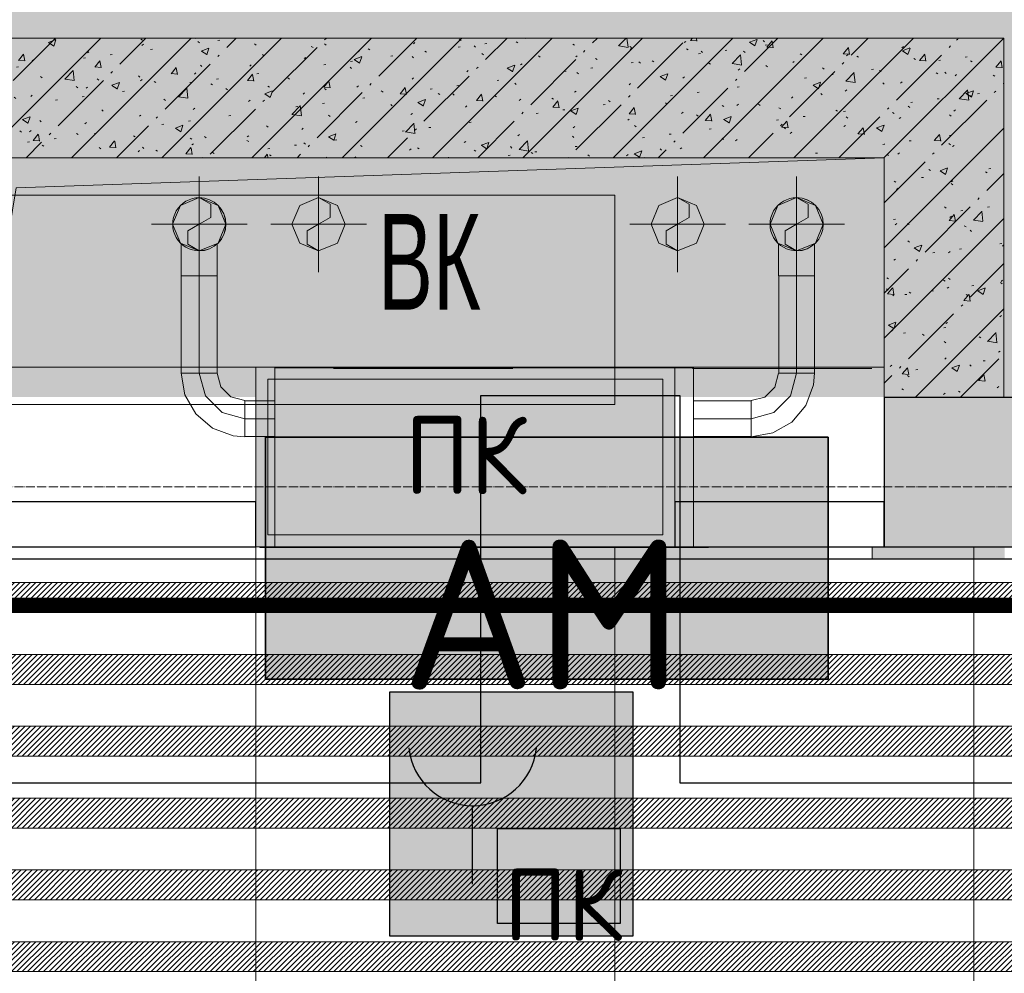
# Model space of a CAD drawing. Header units: millimetres. Extents: x -559767 to 178656, y -69521 to 138453.
# Tile 252 of 256: x -167997 to -166352, y 112258 to 113852. Entities that reach past the tile are written whole.
import ezdxf
from ezdxf import colors
from ezdxf.entities.mleader import LeaderData, LeaderLine
from ezdxf.math import Vec2, Vec3

# ---------------------------------------------------------------- set-up
doc = ezdxf.new("R2010")
doc.units = ezdxf.units.MM
for name, pattern in [('( Hidden )', [0.375, 0.25, -0.125]), ('-D1-03x03', [6, 3, -3]), ('-D1d1-15x02', [19, 15, -2, 0, -2]), ('DASHDOT', [25.4, 12.7, -6.35, 0, -6.35]), ('DASHEDx20', [0.75, 0.5, -0.25])]:
    doc.linetypes.add(name, pattern=pattern)
doc.layers.get('Defpoints').update_dxf_attribs({"color": 31})
for name, color, linetype, lineweight in [('_0', 7, 'Continuous', 13), ('A-DETL-GENF', 7, 'Continuous', 5), ('A-FLOR', 7, 'Continuous', 5), ('A-GENM-HDLN', 7, '-D1-03x03', 5), ('A-WALL', 7, 'Continuous', 5), ('A-WALL-FNSH', 8, 'Continuous', 5), ('dim_pot', 183, 'Continuous', 9), ('dim_razv', 93, 'DASHDOT', 9), ('engineering', 20, 'Continuous', 13), ('I-WALL', 7, 'Continuous', 5), ('M-EQPM', 7, 'Continuous', 5), ('M-EQPM-IDEN', 7, 'Continuous', 5), ('pot', 183, 'Continuous', 15), ('pot sh', 183, 'Continuous', 15), ('S-GRID', 7, 'Continuous', 5), ('wall_new', 152, 'Continuous', 30)]:
    doc.layers.add(name, color=color, linetype=linetype, lineweight=lineweight)
for name, color, linetype, true_color in [('PDF10_0', 30, 'Continuous', 0xff7f00), ('PDF10_Оборудование', 7, 'Continuous', 0xffffff), ('PDF3_Geometry', 7, 'Continuous', 0xdedede), ('PDF3_Solid Fills', 7, 'Continuous', 0x008000)]:
    doc.layers.add(name, color=color, linetype=linetype, true_color=true_color)
doc.layers.add('PDF10_ПС ручной', color=1, linetype='Continuous')
doc.layers.add('PDF_Text', color=7, linetype='Continuous')
doc.layers.add('pol', color=7, linetype='Continuous', lineweight=15, true_color=0x738991)
doc.layers.add('Сводный план', color=1, linetype='Continuous', lineweight=0, true_color=0xff0000)
doc.styles.add('Arial Narrow_1', font='txt', dxfattribs={"width": 0.75, "height": 200})
doc.styles.add('GOST-2.304_Type-B', font='GOST_Common.ttf')
doc.styles.add('In tre', font='isocpeur.ttf', dxfattribs={"width": 0.8, "oblique": 10})
doc.styles.add('PDF ISOCPEUR', font='isocpeur.ttf')
pattern_1 = [(225, (-233499.5126, 93551.368), (4.49012806, -4.49012806), [])]
pattern_2 = [(45, (-192252.93, 92220.76), (-75.43415, 75.43415), [106.68, -17.78, 3.556, -17.78]), (45, (-192252.93, 92296.14), (-75.43415, 75.43415), []), (50, (-192252.93, 92220.76), (127.52922, -11.15758), [13.335, -146.685]), (355, (-192252.93, 92220.76), (-24.66966, 133.74), [10.668, -117.348]), (100.451, (-192242.31, 92219.83), (102.85973, 122.5818), [11.333, -124.663]), (46.184, (-192252.93, 92256.32), (189.75516, -29.4304), [20.002, -220.027]), (96.636, (-192237.12, 92253.86), (166.1822, 173.1996), [17, -186.995]), (351.184, (-192252.93, 92256.32), (166.1839, 173.1976), [16.002, -176.022]), (21, (-192235.15, 92247.43), (106.13027, -71.58603), [13.335, -146.685]), (326, (-192235.15, 92247.43), (43.2619, 128.93175), [10.668, -117.348]), (71.451, (-192226.31, 92241.46), (149.39198, 57.34505), [11.333, -124.663]), (37.5, (-192252.935, 92220.757), (2.16223, 59.18836), [3.353, -112.573, 3.353, -115.773, -117.792]), (37.5, (-192252.935, 92220.757), (2.16223, 59.18836), [-235.052, 3.353, -114.44]), (7.5, (-192252.935, 92220.757), (46.77386, 70.12615), [3.353, -64.567, 3.353, -109.906, -44.894]), (7.5, (-192252.935, 92220.757), (46.77386, 70.12615), [-181.178, 3.353, -41.542]), (327.5, (-192292.584, 92220.757), (94.91367, -4.01009), [3.353, -41.097, 3.353, -135.331, -184.023]), (327.5, (-192292.584, 92220.757), (94.91367, -4.01009), [-183.134, 3.353, -180.67]), (317.5, (-192310.36, 92220.76), (103.69057, 17.79882), [3.353, -54.432, 3.353, -88.748, -130.683]), (317.5, (-192310.36, 92220.76), (103.69057, 17.79882), [-149.885, 3.353, -127.33])]

# ---------------------------------------------------------------- blocks, each defined once
blk = doc.blocks.new('jgf456fff')
at = {"layer": 'PDF10_0', "lineweight": 25}
blk.add_lwpolyline([(17907.1, 12359.3), (17907.1, 19556), (14393.4, 19556), (14393.4, 17352.5), (13775.3, 17352.5), (13775.3, 17521.8), (14188.1, 17521.8), (14188.1, 19556), (6942.7, 19556), (6942.7, 21348.8), (6212.4, 21348.8), (6212.4, 22161.6), (7505.7, 22161.6), (7505.7, 20305.3), (10242.6, 20305.3), (10242.6, 20995.3), (10877.6, 20995.3), (10877.6, 20305.3), (25076.3, 20305.3), (25076.3, 20953), (25408.6, 20953), (25408.6, 20305.3), (29059.8, 20305.3)], dxfattribs=at)
at = {"layer": 'PDF10_Оборудование', "transparency": 33554559}
for points in [[(25656.2, 20883.1), (24716.4, 20883.1), (25656.2, 20478.8)], [(24716.4, 20883.1), (25656.2, 20478.8), (24716.4, 20478.8)]]:
    blk.add_solid(points, dxfattribs=at)
at = {"layer": 'PDF10_ПС ручной', "color": 7, "true_color": 0xffffff, "transparency": 33554559}
for points in [[(25330.3, 20457.7), (24923.9, 20457.7), (25330.3, 20049.1)], [(24923.9, 20457.7), (25330.3, 20049.1), (24923.9, 20049.1)]]:
    blk.add_solid(points, dxfattribs=at)
at = {"layer": 'PDF_Text', "color": 177, "lineweight": 35, "true_color": 0x283188}
blk.add_lwpolyline([(25656.2, 20883.1), (24716.4, 20883.1), (24716.4, 20478.8), (25656.2, 20478.8)], close=True, dxfattribs=at)
at = {"layer": 'PDF_Text', "color": 5, "lineweight": 30}
for points in [[(25330.3, 20049.1), (24923.9, 20049.1), (24923.9, 20457.7), (25330.3, 20457.7)], [(25103.8, 20229.1), (25309.1, 20229.1), (25309.1, 20070.3), (25103.8, 20070.3)]]:
    blk.add_lwpolyline(points, close=True, dxfattribs=at)
blk.add_lwpolyline([(25061.4, 20267.2), (25061.4, 20135.9)], dxfattribs=at)
blk.add_arc((25062.5, 20374.1), 106.9, 185.5706, 354.4294, dxfattribs=at)
at = {"layer": 'PDF_Text', "color": 177, "true_color": 0x283188, "insert": (24942.9, 20461.3), "char_height": 249.99, "attachment_point": 7, "style": 'PDF ISOCPEUR'}
blk.add_mtext('АМ', dxfattribs=at)
at = {"layer": 'PDF_Text', "color": 5, "insert": (25114.4, 20041.3), "char_height": 120, "attachment_point": 7, "style": 'PDF ISOCPEUR'}
blk.add_mtext('ПК', dxfattribs=at)
blk = doc.blocks.new('jjgyff55')
at = {"layer": 'PDF3_Geometry', "color": 1, "lineweight": 18}
for points in [[(18580.7, 18969.7), (18580.7, 18809.7)], [(19578.8, 18969.7), (19578.8, 18809.7)], [(18536.2, 18889.7), (18549.2, 18858.2), (18580.7, 18845.2), (18612.1, 18858.2), (18625.2, 18889.7), (18612.1, 18921.2), (18580.7, 18934.2), (18549.2, 18921.2)], [(19534.3, 18889.7), (19547.3, 18858.2), (19578.8, 18845.2), (19610.2, 18858.2), (19623.3, 18889.7), (19610.2, 18921.2), (19578.8, 18934.2), (19547.3, 18921.2)], [(18660.7, 18889.7), (18500.7, 18889.7)], [(19658.8, 18889.7), (19498.8, 18889.7)], [(18580.7, 18803.7), (18572.9, 18803.7), (18565.6, 18803.7), (18559.4, 18803.7), (18554.6, 18803.7), (18551.6, 18803.7), (18550.5, 18803.7), (18551.6, 18803.7), (18554.6, 18803.7), (18559.4, 18803.7), (18565.6, 18803.7), (18572.9, 18803.7)], [(18580.7, 18803.7), (18588.4, 18803.7), (18595.7, 18803.7), (18601.9, 18803.7), (18606.7, 18803.7), (18609.7, 18803.7), (18610.7, 18803.7), (18610.7, 18640.8), (18609.7, 18640.8), (18606.7, 18640.8), (18601.9, 18640.8), (18595.7, 18640.8), (18588.4, 18640.8), (18580.7, 18640.8)], [(18580.7, 18803.7), (18588.5, 18803.7), (18595.8, 18803.7), (18602, 18803.7), (18606.8, 18803.7), (18609.8, 18803.7), (18610.8, 18803.7), (18609.8, 18803.7), (18606.8, 18803.7), (18602, 18803.7), (18595.8, 18803.7), (18588.5, 18803.7)], [(19578.8, 18803.7), (19571, 18803.7), (19563.7, 18803.7), (19557.5, 18803.7), (19552.7, 18803.7), (19549.7, 18803.7), (19548.6, 18803.7), (19549.7, 18803.7), (19552.7, 18803.7), (19557.5, 18803.7), (19563.7, 18803.7), (19571, 18803.7)], [(19578.8, 18803.7), (19586.6, 18803.7), (19593.8, 18803.7), (19600.1, 18803.7), (19604.9, 18803.7), (19607.9, 18803.7), (19608.9, 18803.7), (19607.9, 18803.7), (19604.9, 18803.7), (19600.1, 18803.7), (19593.8, 18803.7), (19586.6, 18803.7)], [(18656.7, 18594.9), (18633.6, 18601.2), (18616.8, 18618.2), (18610.8, 18640.8), (18609.8, 18640.8), (18606.8, 18640.8), (18602, 18640.8), (18595.8, 18640.8), (18588.5, 18640.8), (18580.7, 18640.8), (18572.9, 18640.8), (18565.6, 18640.8), (18559.4, 18640.8), (18554.6, 18640.8), (18551.6, 18640.8), (18550.5, 18640.8), (18556.8, 18604.7), (18575, 18572.9), (18603, 18549.2), (18637.3, 18536.4), (18656.7, 18534.6), (18656.7, 18535.7), (18656.7, 18538.7), (18656.7, 18543.5), (18656.7, 18549.7), (18656.7, 18557), (18656.7, 18564.8), (18656.7, 18572.6), (18656.7, 18579.9), (18656.7, 18586.1), (18656.7, 18590.9), (18656.7, 18593.9)], [(18590.9, 18602.8), (18580.7, 18640.8), (18590.9, 18602.8), (18618.7, 18575), (18656.7, 18564.8), (18618.7, 18575)], [(19406.7, 18350.8), (19406.7, 18649.8), (18706.7, 18649.8), (18706.7, 18350.8), (18706.7, 18649.8), (19406.7, 18649.8)], [(19548.6, 18640.8), (19542.4, 18617.7), (19525.4, 18600.9), (19502.8, 18594.9), (19502.8, 18593.9), (19502.8, 18590.9), (19502.8, 18586.1), (19502.8, 18579.9), (19502.8, 18572.6), (19502.8, 18564.8), (19502.8, 18557), (19502.8, 18549.7), (19502.8, 18543.5), (19502.8, 18538.7), (19502.8, 18535.7), (19502.8, 18534.6), (19538.8, 18541), (19570.6, 18559.2), (19594.3, 18587.1), (19607.1, 18621.4), (19608.9, 18640.8), (19607.9, 18640.8), (19604.9, 18640.8), (19600.1, 18640.8), (19593.8, 18640.8), (19586.6, 18640.8), (19578.8, 18640.8), (19571, 18640.8), (19563.7, 18640.8), (19557.5, 18640.8), (19552.7, 18640.8), (19549.7, 18640.8)], [(18656.7, 18564.8), (18656.7, 18572.6), (18656.7, 18579.8), (18656.7, 18586), (18656.7, 18590.8), (18656.7, 18593.8), (18656.7, 18594.8), (18706.7, 18594.8), (18706.7, 18593.8), (18706.7, 18590.8), (18706.7, 18586), (18706.7, 18579.8), (18706.7, 18572.6), (18706.7, 18564.8)], [(19502.8, 18564.8), (19502.8, 18557), (19502.8, 18549.8), (19502.8, 18543.6), (19502.8, 18538.8), (19502.8, 18535.8), (19502.8, 18534.8), (19406.7, 18534.8), (19406.7, 18535.8), (19406.7, 18538.8), (19406.7, 18543.6), (19406.7, 18549.8), (19406.7, 18557), (19406.7, 18564.8)], [(19431.7, 18350.8), (18681.7, 18350.8)], [(18681.7, 18349.8), (18681.7, 18350.8)], [(19431.7, 18349.8), (18681.7, 18349.8)], [(19406.7, 18350.8), (18706.7, 18350.8)], [(19381.7, 18349.8), (18731.7, 18349.8)], [(18731.7, 18349.8), (19381.7, 18349.8)], [(19381.7, 18349.8), (18731.7, 18349.8)], [(18731.7, 18349.8), (19381.7, 18349.8)], [(19431.7, 18349.8), (19431.7, 18350.8)]]:
    blk.add_lwpolyline(points, close=True, dxfattribs=at)
at = {"layer": 'PDF3_Geometry', "color": 232, "lineweight": 18, "true_color": 0xca0064}
for points in [[(18780, 18809.7), (18780, 18969.7)], [(19380, 18809.7), (19380, 18969.7)], [(18780, 18934.2), (18799.3, 18923.1), (18799.3, 18900.8), (18780, 18889.7), (18760.8, 18878.6), (18760.8, 18856.3), (18780, 18845.2)], [(19380, 18934.2), (19399.3, 18923.1), (19399.3, 18900.8), (19380, 18889.7), (19360.8, 18878.6), (19360.8, 18856.3), (19380, 18845.2)], [(18700, 18889.7), (18860, 18889.7)], [(19300, 18889.7), (19460, 18889.7)]]:
    blk.add_lwpolyline(points, dxfattribs=at)
at = {"layer": 'PDF3_Geometry', "color": 254, "lineweight": 9, "true_color": 0xcccccc}
for points in [[(19275, 18588.4), (19275, 18938.4), (17775, 18938.4), (19275, 18938.4)], [(18804.7, 18648.8), (19104.7, 18648.8)]]:
    blk.add_lwpolyline(points, close=True, dxfattribs=at)
at = {"layer": 'PDF3_Geometry', "color": 1, "lineweight": 18}
for points in [[(18580.7, 18934.2), (18599.9, 18923.1), (18599.9, 18900.8), (18580.7, 18889.7), (18561.4, 18878.6), (18561.4, 18856.3), (18580.7, 18845.2, 1)], [(19578.8, 18934.2), (19598, 18923.1), (19598, 18900.8), (19578.8, 18889.7), (19559.5, 18878.6), (19559.5, 18856.3), (19578.8, 18845.2, 0.999992)]]:
    blk.add_lwpolyline(points, format="xyb", close=True, dxfattribs=at)
at = {"layer": 'PDF3_Geometry', "color": 232, "lineweight": 18, "true_color": 0xca0064}
for points in [[(18735.5, 18889.7), (18748.6, 18858.2), (18780, 18845.2), (18811.5, 18858.2), (18824.5, 18889.7), (18811.5, 18921.2), (18780, 18934.2), (18748.6, 18921.2)], [(19335.5, 18889.7), (19348.6, 18858.2), (19380, 18845.2), (19411.5, 18858.2), (19424.5, 18889.7), (19411.5, 18921.2), (19380, 18934.2), (19348.6, 18921.2)]]:
    blk.add_lwpolyline(points, close=True, dxfattribs=at)
at = {"layer": 'PDF3_Geometry', "color": 1, "lineweight": 18}
for points in [[(18580.7, 18803.7), (18580.7, 18889.7)], [(19578.8, 18803.7), (19578.8, 18889.7)], [(18550.5, 18857), (18550.5, 18803.7)], [(18610.8, 18803.7), (18610.8, 18857)], [(19548.6, 18857), (19548.6, 18803.7)], [(19608.9, 18803.7), (19608.9, 18857)], [(18610.7, 18640.8), (18609.7, 18640.8), (18606.7, 18640.8), (18601.9, 18640.8), (18595.7, 18640.8), (18588.4, 18640.8), (18580.7, 18640.8), (18580.7, 18803.7), (18572.9, 18803.7), (18565.7, 18803.7), (18559.5, 18803.7), (18554.7, 18803.7), (18551.7, 18803.7), (18550.7, 18803.7), (18550.7, 18640.8), (18551.7, 18640.8), (18554.7, 18640.8), (18559.5, 18640.8), (18565.7, 18640.8), (18572.9, 18640.8), (18580.7, 18640.8), (18572.9, 18640.8), (18565.7, 18640.8), (18559.5, 18640.8), (18554.7, 18640.8), (18551.7, 18640.8), (18550.7, 18640.8)], [(18550.7, 18803.7), (18551.7, 18803.7), (18554.7, 18803.7), (18559.5, 18803.7), (18565.7, 18803.7), (18572.9, 18803.7), (18580.7, 18803.7), (18588.4, 18803.7), (18595.7, 18803.7), (18601.9, 18803.7), (18606.7, 18803.7), (18609.7, 18803.7), (18610.7, 18803.7)], [(19548.8, 18640.8), (19549.8, 18640.8), (19552.8, 18640.8), (19557.6, 18640.8), (19563.8, 18640.8), (19571, 18640.8), (19578.8, 18640.8), (19586.5, 18640.8), (19593.8, 18640.8), (19600, 18640.8), (19604.8, 18640.8), (19607.8, 18640.8), (19608.8, 18640.8), (19607.8, 18640.8), (19604.8, 18640.8), (19600, 18640.8), (19593.8, 18640.8), (19586.5, 18640.8), (19578.8, 18640.8), (19571, 18640.8), (19563.8, 18640.8), (19557.6, 18640.8), (19552.8, 18640.8), (19549.8, 18640.8), (19548.8, 18640.8), (19548.8, 18803.7), (19549.8, 18803.7), (19552.8, 18803.7), (19557.6, 18803.7), (19563.8, 18803.7), (19571, 18803.7), (19578.8, 18803.7), (19578.8, 18640.8), (19568.6, 18602.8), (19540.8, 18575), (19502.8, 18564.8), (19406.7, 18564.8), (19406.7, 18557), (19406.7, 18549.8), (19406.7, 18543.6), (19406.7, 18538.8), (19406.7, 18535.8), (19406.7, 18534.8)], [(19548.8, 18803.7), (19549.8, 18803.7), (19552.8, 18803.7), (19557.6, 18803.7), (19563.8, 18803.7), (19571, 18803.7), (19578.8, 18803.7), (19578.8, 18640.8), (19568.6, 18602.8), (19540.8, 18575), (19502.8, 18564.8), (19502.8, 18557), (19502.8, 18549.8), (19502.8, 18543.6), (19502.8, 18538.8), (19502.8, 18535.8), (19502.8, 18534.8)], [(19608.8, 18640.8), (19608.8, 18803.7), (19607.8, 18803.7), (19604.8, 18803.7), (19600, 18803.7), (19593.8, 18803.7), (19586.5, 18803.7), (19578.8, 18803.7), (19586.5, 18803.7), (19593.8, 18803.7), (19600, 18803.7), (19604.8, 18803.7), (19607.8, 18803.7), (19608.8, 18803.7)], [(18610.8, 18640.8), (18609.8, 18640.8), (18606.8, 18640.8), (18602, 18640.8), (18595.8, 18640.8), (18588.5, 18640.8), (18580.7, 18640.8), (18572.9, 18640.8), (18565.6, 18640.8), (18559.4, 18640.8), (18554.6, 18640.8), (18551.6, 18640.8), (18550.5, 18640.8)], [(19548.6, 18640.8), (19549.7, 18640.8), (19552.7, 18640.8), (19557.5, 18640.8), (19563.7, 18640.8), (19571, 18640.8), (19578.8, 18640.8), (19586.6, 18640.8), (19593.8, 18640.8), (19600.1, 18640.8), (19604.9, 18640.8), (19607.9, 18640.8), (19608.9, 18640.8)], [(18656.7, 18594.9), (18656.7, 18593.9), (18656.7, 18590.9), (18656.7, 18586.1), (18656.7, 18579.9), (18656.7, 18572.6), (18656.7, 18564.8), (18656.7, 18557), (18656.7, 18549.7), (18656.7, 18543.5), (18656.7, 18538.7), (18656.7, 18535.7), (18656.7, 18534.6)], [(18656.7, 18594.8), (18656.7, 18593.8), (18656.7, 18590.8), (18656.7, 18586), (18656.7, 18579.8), (18656.7, 18572.6), (18656.7, 18564.8), (18706.7, 18564.8), (18706.7, 18572.6), (18706.7, 18579.8), (18706.7, 18586), (18706.7, 18590.8), (18706.7, 18593.8), (18706.7, 18594.8)], [(19502.8, 18594.8), (19502.8, 18593.8), (19502.8, 18590.8), (19502.8, 18586), (19502.8, 18579.8), (19502.8, 18572.6), (19502.8, 18564.8), (19502.8, 18572.6), (19502.8, 18579.8), (19502.8, 18586), (19502.8, 18590.8), (19502.8, 18593.8), (19502.8, 18594.8), (19406.7, 18594.8), (19406.7, 18593.8), (19406.7, 18590.8), (19406.7, 18586), (19406.7, 18579.8), (19406.7, 18572.6), (19406.7, 18564.8), (19406.7, 18572.6), (19406.7, 18579.8), (19406.7, 18586), (19406.7, 18590.8), (19406.7, 18593.8), (19406.7, 18594.8)], [(19502.8, 18594.9), (19502.8, 18593.9), (19502.8, 18590.9), (19502.8, 18586.1), (19502.8, 18579.9), (19502.8, 18572.6), (19502.8, 18564.8), (19502.8, 18557), (19502.8, 18549.7), (19502.8, 18543.5), (19502.8, 18538.7), (19502.8, 18535.7), (19502.8, 18534.6)], [(18656.7, 18534.8), (18656.7, 18535.8), (18656.7, 18538.8), (18656.7, 18543.6), (18656.7, 18549.8), (18656.7, 18557), (18656.7, 18564.8), (18656.7, 18557), (18656.7, 18549.8), (18656.7, 18543.6), (18656.7, 18538.8), (18656.7, 18535.8), (18656.7, 18534.8), (18706.7, 18534.8), (18706.7, 18535.8), (18706.7, 18538.8), (18706.7, 18543.6), (18706.7, 18549.8), (18706.7, 18557), (18706.7, 18564.8), (18706.7, 18557), (18706.7, 18549.8), (18706.7, 18543.6), (18706.7, 18538.8), (18706.7, 18535.8), (18706.7, 18534.8)], [(19381.7, 18350.8), (18731.7, 18350.8)], [(18731.7, 18350.8), (18731.7, 18349.8)], [(18731.7, 18349.8), (18731.7, 18350.8)], [(18731.7, 18350.8), (19381.7, 18350.8)], [(19381.7, 18350.8), (18731.7, 18350.8)], [(18731.7, 18350.8), (18731.7, 18349.8)], [(18731.7, 18350.8), (18731.7, 18349.8)], [(18731.7, 18350.8), (19381.7, 18350.8)], [(19381.7, 18350.8), (18731.7, 18350.8)], [(18731.7, 18350.8), (19381.7, 18350.8)], [(18731.7, 18350.8), (19381.7, 18350.8)], [(19381.7, 18350.8), (18731.7, 18350.8)], [(18731.7, 18349.8), (18731.7, 18350.8)], [(18731.7, 18350.8), (18731.7, 18349.8)], [(18731.7, 18350.8), (18731.7, 18349.8)], [(18731.7, 18350.8), (18731.7, 18349.8)], [(19381.7, 18349.8), (19381.7, 18350.8)], [(19381.7, 18349.8), (19381.7, 18350.8)], [(19381.7, 18350.8), (19381.7, 18349.8)], [(19381.7, 18350.8), (19381.7, 18349.8)], [(19381.7, 18349.8), (19381.7, 18350.8)], [(19381.7, 18349.8), (19381.7, 18350.8)], [(19381.7, 18350.8), (19381.7, 18349.8)], [(19381.7, 18350.8), (19381.7, 18349.8)]]:
    blk.add_lwpolyline(points, dxfattribs=at)
at = {"layer": 'PDF3_Geometry', "color": 254, "lineweight": 9, "true_color": 0xcccccc}
for points in [[(19404.7, 18648.8), (19704.7, 18648.8)], [(19704.7, 18648.8), (19404.7, 18648.8)], [(17775, 18588.4), (19275, 18588.4)], [(17775, 18588.4), (19275, 18588.4)]]:
    blk.add_lwpolyline(points, dxfattribs=at)
at = {"layer": 'PDF3_Geometry', "color": 1, "lineweight": 18}
for centre, start, end in [((18580.7, 18889.7), 89.9991, 270.0009), ((18580.7, 18889.7), 89.9991, 270.0009), ((18580.7, 18889.7), 270, 90), ((19578.8, 18889.7), 89.9991, 270.0009), ((19578.8, 18889.7), 89.9991, 270.0009), ((19578.8, 18889.7), 270.0005, 89.9995)]:
    blk.add_arc(centre, 44.4, start, end, dxfattribs=at)
at = {"layer": 'PDF3_Solid Fills', "color": 11, "lineweight": 35, "true_color": 0xff7b7b, "transparency": 33554559}
for points in [[(19431.7, 18349.8), (19431.7, 18350.8), (18681.7, 18349.8)], [(19381.7, 18349.8), (19381.7, 18350.8), (18731.7, 18349.8)], [(19381.7, 18349.8), (19381.7, 18350.8), (18731.7, 18349.8)], [(19381.7, 18349.8), (19381.7, 18350.8), (18731.7, 18349.8)], [(19381.7, 18349.8), (19381.7, 18350.8), (18731.7, 18349.8)]]:
    blk.add_solid(points, dxfattribs=at)
blk = doc.blocks.new('A_MEQ_OpeningShaft-Rectangular - ВК-6165455-50_AS_M_L13')
at = {"layer": 'A-DETL-GENF'}
for p, q in [((50, -50), (1500, 0)), ((0, -350), (50, -50)), ((0, -350), (1500, -350))]:
    blk.add_line(p, q, dxfattribs=at)
at = {"layer": 'A-GENM-HDLN'}
blk.add_line((0, -350), (1500, -350), dxfattribs=at)

msp = doc.modelspace()

# ---------------------------------------------------------------- hatches: boundary and pattern name
at = {"layer": '_0', "transparency": 33554534}
h = msp.add_hatch(color=252, dxfattribs=at)
h.dxf.hatch_style = 1
h.paths.add_polyline_path([(-186504.2, 98970.8), (-186502.9, 101270.8), (-186002.9, 101270.8), (-186002.9, 102220.8), (-183952.9, 102220.8), (-183952.9, 106270.8), (-179002.9, 106270.8), (-179002.9, 104770.8), (-177452.9, 104770.8), (-177452.9, 111170.8), (-185852.9, 111170.8), (-185852.9, 112970.8), (-186852.9, 112970.8), (-186852.9, 114970.8), (-184102.9, 114970.8), (-184102.9, 114270.8), (-183352.9, 114270.8), (-183352.9, 113220.8), (-163952.9, 113220.8), (-163952.9, 114970.8), (-160672.9, 114970.8), (-160672.9, 112970.8), (-161752.9, 112970.8), (-161752.9, 111170.8), (-169752.9, 111170.8), (-169752.9, 102220.8), (-161802.9, 102220.8), (-161802.9, 101820.8), (-161302.9, 101820.8), (-161302.9, 98970.8), (-163402.9, 98970.8), (-163402.9, 100170.8), (-183902.9, 100170.8), (-183902.9, 98970.8)], flags=16)
h.paths.add_polyline_path([(-192753.7, 121671.6), (-154802.1, 121671.6), (-154802.1, 91720), (-192753.7, 91720)])
at = {"layer": 'A-WALL'}
h = msp.add_hatch(dxfattribs=at)
h.set_pattern_fill('FP_1', color=256, style=0, pattern_type=2)
h.set_pattern_definition([(45, (-192252.935, 92220.76), (-57.02463, 57.02463), []), (45, (-192195.91, 92220.76), (-57.02463, 57.02463), [100.806, -20.161, 3.353, -16.808])])
h.paths.add_polyline_path([(-163952.9, 112970.8), (-163652.9, 112970.8), (-163652.9, 113220.8), (-166552.9, 113220.8), (-166552.9, 112970.8), (-164202.7, 112970.8)])
h.paths.add_polyline_path([(-168342.9, 112970.8), (-168052.9, 112970.8), (-168052.9, 113220.8), (-169252.9, 113220.8), (-169252.9, 112970.8)])
h.paths.add_polyline_path([(-170752.9, 112970.8), (-170302.9, 112970.8), (-170302.9, 113220.8), (-171452.9, 113220.8), (-171452.9, 112970.8), (-171103.1, 112970.8)])
h.paths.add_polyline_path([(-172502.9, 112970.8), (-172502.9, 113220.8), (-176152.9, 113220.8), (-176152.9, 112970.8), (-173863.2, 112970.8)])
at = {"layer": 'engineering', "linetype": 'Continuous', "true_color": 0xf27172}
h = msp.add_hatch(color=11, dxfattribs=at)
h.dxf.hatch_style = 1
h.paths.add_polyline_path([(-167602.9, 113270.8), (-166902.9, 113270.8), (-166902.9, 112970.8), (-167602.9, 112970.8)])
at = {"layer": 'I-WALL'}
h = msp.add_hatch(dxfattribs=at)
h.set_pattern_fill('FP_43', color=256, style=0, pattern_type=2)
h.set_pattern_definition(pattern_2)
h.paths.add_polyline_path([(-166552.9, 113620.8), (-166552.9, 113820.8), (-168052.9, 113820.8), (-168052.9, 113620.8), (-166962.9, 113620.8)])
h = msp.add_hatch(dxfattribs=at)
h.set_pattern_fill('FP_43', color=256, style=0, pattern_type=2)
h.set_pattern_definition(pattern_2)
h.paths.add_polyline_path([(-166552.9, 113220.8), (-166352.9, 113220.8), (-166352.9, 113820.8), (-166552.9, 113820.8), (-166552.9, 113546.3)])
at = {"layer": 'I-WALL', "true_color": 0xf5f3ef}
h = msp.add_hatch(color=7, dxfattribs=at)
h.paths.add_polyline_path([(-166554.5, 112950.8), (-166554.5, 112970.8), (-166572.9, 112970.8), (-166572.9, 112950.8)])
h.paths.add_polyline_path([(-168051.3, 112950.8), (-168032.9, 112950.8), (-168032.9, 112970.8), (-168051.3, 112970.8)])
msp.add_hatch(color=7, dxfattribs=at).paths.add_polyline_path([(-166351.3, 112950.8), (-166351.3, 112970.8), (-166554.5, 112970.8), (-166554.5, 112950.8)])
at = {"layer": 'pot sh', "linetype": 'ByBlock', "lineweight": 0, "true_color": 0x91caaf}
h = msp.add_hatch(dxfattribs=at)
h.set_pattern_fill('ANSI31', color=253, scale=2, angle=180)
h.set_pattern_definition([(225, (-233499.5126, 93791.368), (4.49012806, -4.49012806), [])])
h.paths.add_polyline_path([(-185632.9, 112860.8), (-161972.9, 112860.8), (-161972.9, 112910.8), (-185632.9, 112910.8)])
h = msp.add_hatch(dxfattribs=at)
h.set_pattern_fill('ANSI31', color=253, scale=2, angle=180)
h.set_pattern_definition([(225, (-233499.5126, 93911.368), (4.49012806, -4.49012806), [])])
h.paths.add_polyline_path([(-185632.9, 112740.8), (-161972.9, 112740.8), (-161972.9, 112790.8), (-185632.9, 112790.8)])
h = msp.add_hatch(dxfattribs=at)
h.set_pattern_fill('ANSI31', color=253, scale=2, angle=180)
h.set_pattern_definition(pattern_1)
h.paths.add_polyline_path([(-185632.9, 112620.8), (-161972.9, 112620.8), (-161972.9, 112670.8), (-185632.9, 112670.8)])
h = msp.add_hatch(dxfattribs=at)
h.set_pattern_fill('ANSI31', color=253, scale=2, angle=180)
h.set_pattern_definition([(225, (-233499.5126, 93431.368), (4.49012806, -4.49012806), [])])
h.paths.add_polyline_path([(-185632.9, 112500.8), (-161972.9, 112500.8), (-161972.9, 112550.8), (-185632.9, 112550.8)])
h = msp.add_hatch(dxfattribs=at)
h.set_pattern_fill('ANSI31', color=253, scale=2, angle=180)
h.set_pattern_definition(pattern_1)
h.paths.add_polyline_path([(-185632.9, 112380.8), (-161972.9, 112380.8), (-161972.9, 112430.8), (-185632.9, 112430.8)])
h = msp.add_hatch(dxfattribs=at)
h.set_pattern_fill('ANSI31', color=253, scale=2, angle=180)
h.set_pattern_definition([(225, (-233499.5126, 93191.368), (4.49012806, -4.49012806), [])])
h.paths.add_polyline_path([(-185632.9, 112260.8), (-161972.9, 112260.8), (-161972.9, 112310.8), (-185632.9, 112310.8)])

# ---------------------------------------------------------------- linework, layer by layer
at = {"layer": 'A-FLOR'}
msp.add_line((-166572.9, 112970.8), (-168032.9, 112970.8), dxfattribs=at)
at = {"layer": 'A-WALL', "lineweight": 9}
for p, q in [((-166352.9, 113820.8), (-168252.9, 113820.8)), ((-166352.9, 113220.8), (-166352.9, 113820.8)), ((-168052.9, 113620.8), (-166552.9, 113620.8)), ((-166552.9, 113620.8), (-166552.9, 113220.8))]:
    msp.add_line(p, q, dxfattribs=at)
at = {"layer": 'A-WALL', "lineweight": 25}
for p, q in [((-166552.9, 113220.8), (-166552.9, 112970.8)), ((-166552.9, 113220.8), (-163952.9, 113220.8)), ((-166552.9, 112970.8), (-163652.9, 112970.8))]:
    msp.add_line(p, q, dxfattribs=at)
at = {"layer": 'A-WALL-FNSH'}
for p, q in [((-166552.9, 112970.8), (-166572.9, 112970.8)), ((-166572.9, 112970.8), (-166572.9, 112950.8)), ((-166572.9, 112950.8), (-163632.9, 112950.8))]:
    msp.add_line(p, q, dxfattribs=at)
at = {"layer": 'Defpoints'}
msp.add_lwpolyline([(-178252.9, 113159.2), (-177202.9, 113159.2), (-177202.9, 112950.8), (-172502.9, 112950.8), (-172502.9, 113158.1), (-171452.9, 113157.8), (-171452.9, 112950.8), (-170302.9, 112950.8), (-170302.9, 113158.7), (-169252.9, 113158.6), (-169252.9, 112950.8), (-163632.9, 112950.8)], dxfattribs=at)
at = {"layer": 'engineering', "color": 7}
for points in [[(-167602.9, 113270.8), (-166902.9, 113270.8), (-166902.9, 112970.8), (-167602.9, 112970.8)], [(-167582.9, 113250.8), (-166922.9, 113250.8), (-166922.9, 112990.8), (-167582.9, 112990.8)]]:
    msp.add_lwpolyline(points, close=True, dxfattribs=at)
at = {"layer": 'pot'}
msp.add_lwpolyline([(-185632.9, 111390.8), (-185632.9, 113190.8), (-186632.9, 113190.8), (-186632.9, 114750.8), (-184322.9, 114750.8), (-184322.9, 114050.8), (-183572.9, 114050.8), (-183572.9, 113290.8), (-183972.9, 113290.8), (-183972.9, 112950.8), (-163632.9, 112950.8), (-163632.9, 114750.8), (-160892.9, 114750.6), (-160892.9, 113190.7), (-161972.9, 113190.8), (-161972.9, 111390.8)], close=True, dxfattribs=at)
at = {"layer": 'pot sh'}
for points in [[(-185632.9, 112860.8), (-161972.9, 112860.8), (-161972.9, 112910.8), (-185632.9, 112910.8)], [(-185632.9, 112740.8), (-161972.9, 112740.8), (-161972.9, 112790.8), (-185632.9, 112790.8)], [(-185632.9, 112620.8), (-161972.9, 112620.8), (-161972.9, 112670.8), (-185632.9, 112670.8)], [(-185632.9, 112500.8), (-161972.9, 112500.8), (-161972.9, 112550.8), (-185632.9, 112550.8)], [(-185632.9, 112380.8), (-161972.9, 112380.8), (-161972.9, 112430.8), (-185632.9, 112430.8)], [(-185632.9, 112260.8), (-161972.9, 112260.8), (-161972.9, 112310.8), (-185632.9, 112310.8)]]:
    msp.add_lwpolyline(points, close=True, dxfattribs=at)
at = {"layer": 'S-GRID', "linetype": '-D1d1-15x02'}
msp.add_line((-195147.1, 113070.8), (-153603.6, 113070.8), dxfattribs=at)
at = {"layer": 'wall_new', "color": 212, "lineweight": 30, "true_color": 0xb800b8}
for points in [[(-168052.9, 112970.8), (-167602.9, 112970.8), (-167602.9, 113045.8), (-168052.9, 113045.8)], [(-166902.9, 112970.8), (-166552.9, 112970.8), (-166552.9, 113045.8), (-166902.9, 113045.8)]]:
    msp.add_lwpolyline(points, close=True, dxfattribs=at)

# ---------------------------------------------------------------- block references
at = {"layer": 'M-EQPM'}
msp.add_blockref('A_MEQ_OpeningShaft-Rectangular - ВК-6165455-50_AS_M_L13', (-168052.9, 113620.8), dxfattribs=at)

# ---------------------------------------------------------------- texts
at = {"layer": 'engineering', "color": 0, "linetype": 'DASHEDx20', "ltscale": 4, "transparency": 33554687, "insert": (-167252.1, 113123.6), "char_height": 130, "attachment_point": 5, "style": 'GOST-2.304_Type-B'}
msp.add_mtext('ПК', dxfattribs=at)
at = {"layer": 'M-EQPM-IDEN', "insert": (-167398.5, 113526.9), "char_height": 160, "width": 216.456, "attachment_point": 1, "style": 'Arial Narrow_1'}
msp.add_mtext('ВК', dxfattribs=at)

# ---------------------------------------------------------------- next in the draw order: leaders
at = {"layer": 'dim_pot', "color": 0, "linetype": 'ByBlock'}
ml = msp.add_multileader_mtext('Standard', dxfattribs=at)
ml.set_content('Подвесной реечный потолок', style='In tre')
ml.set_leader_properties()
ml.build(insert=Vec2(0, 0))
ml.multileader.update_dxf_attribs({"text_left_attachment_type": 6, "text_right_attachment_type": 6, "dogleg_length": 1, "arrow_head_size": 0, "scale": 50})
ctx = ml.context
ctx.base_point, ctx.scale, ctx.char_height, ctx.arrow_head_size, ctx.landing_gap_size, ctx.plane_origin = Vec3(-172246.4, 114527.2), 50, 200, 0, 4.5, Vec3(-163605.1, 115045.3)
ctx.left_attachment, ctx.right_attachment = 6, 6
notes = []
notes.append((ctx, [(1, (1, 1, 0), (-172296.4, 114527.2), (1, 0), 50, [(1, [(-173104.7, 112260.8)], 0, [])])]))
ctx.mtext.insert, ctx.mtext.width, ctx.mtext.defined_height, ctx.mtext.flow_direction = Vec3(-172241.9, 114787.2), 3092.716, 696.6, 5
ctx.mtext.has_bg_fill, ctx.mtext.bg_color, ctx.mtext.bg_scale_factor, ctx.mtext.bg_transparency, ctx.mtext.use_window_bg_color = 1, -1027028792, 1.5, 0, 1
for ctx, leaders in notes:
    for number, flags, end, landing, length, lines in leaders:
        leader = LeaderData()
        leader.index, (leader.has_last_leader_line, leader.has_dogleg_vector, leader.attachment_direction) = number, flags
        leader.last_leader_point, leader.dogleg_vector, leader.dogleg_length = Vec3(end), Vec3(landing), length
        for number, points, colour, breaks in lines:
            line = LeaderLine()
            line.index, line.vertices, line.color, line.breaks = number, Vec3.list(points), colors.encode_raw_color(colour), breaks
            leader.lines.append(line)
        ctx.leaders.append(leader)

# ---------------------------------------------------------------- next in the draw order: linework, layer by layer
at = {"layer": 'dim_razv', "color": 1, "linetype": '( Hidden )', "ltscale": 10, "true_color": 0xff0a0a, "const_width": 25}
msp.add_lwpolyline([(-169231.3, 112873), (-163424.9, 112873), (-163424.9, 114673), (-162032.9, 114673)], dxfattribs=at)

# ---------------------------------------------------------------- next in the draw order: leaders
at = {"layer": 'dim_razv', "color": 0, "linetype": 'ByBlock'}
ml = msp.add_multileader_mtext('Standard', dxfattribs=at)
ml.set_content('Плитка керамогранитная, настенная', style='In tre')
ml.set_leader_properties()
ml.build(insert=Vec2(0, 0))
ml.multileader.update_dxf_attribs({"text_left_attachment_type": 6, "text_right_attachment_type": 6, "dogleg_length": 1, "arrow_head_size": 0, "scale": 50})
ctx = ml.context
ctx.base_point, ctx.scale, ctx.char_height, ctx.arrow_head_size, ctx.landing_gap_size, ctx.plane_origin = Vec3(-168360.1, 114489.3), 50, 200, 0, 4.5, Vec3(-165244.2, 114318.6)
ctx.left_attachment, ctx.right_attachment = 6, 6
notes = []
notes.append((ctx, [(1, (1, 1, 0), (-168410.1, 114489.3), (1, 0), 50, [(1, [(-168709.2, 112873)], 0, [])])]))
ctx.mtext.insert, ctx.mtext.width, ctx.mtext.defined_height, ctx.mtext.flow_direction = Vec3(-168355.6, 114729.3), 3092.716, 696.6, 5
ctx.mtext.has_bg_fill, ctx.mtext.bg_color, ctx.mtext.bg_scale_factor, ctx.mtext.bg_transparency, ctx.mtext.use_window_bg_color = 1, -1027028792, 1.5, 0, 1
for ctx, leaders in notes:
    for number, flags, end, landing, length, lines in leaders:
        leader = LeaderData()
        leader.index, (leader.has_last_leader_line, leader.has_dogleg_vector, leader.attachment_direction) = number, flags
        leader.last_leader_point, leader.dogleg_vector, leader.dogleg_length = Vec3(end), Vec3(landing), length
        for number, points, colour, breaks in lines:
            line = LeaderLine()
            line.index, line.vertices, line.color, line.breaks = number, Vec3.list(points), colors.encode_raw_color(colour), breaks
            leader.lines.append(line)
        ctx.leaders.append(leader)

# ---------------------------------------------------------------- next in the draw order: leaders
ml = msp.add_multileader_mtext('Standard', dxfattribs=at)
ml.set_content('Зеркало на стене, выполнить в один уровень с отделкой стен', style='In tre')
ml.set_leader_properties()
ml.build(insert=Vec2(0, 0))
ml.multileader.update_dxf_attribs({"text_left_attachment_type": 6, "text_right_attachment_type": 6, "dogleg_length": 1, "arrow_head_size": 0, "scale": 50})
ctx = ml.context
ctx.base_point, ctx.scale, ctx.char_height, ctx.arrow_head_size, ctx.landing_gap_size, ctx.plane_origin = Vec3(-175055.1, 114516.2), 50, 200, 0, 4.5, Vec3(-168243.2, 119356.1)
ctx.left_attachment, ctx.right_attachment = 6, 6
notes = []
notes.append((ctx, [(0, (1, 1, 0), (-172112.8, 114516.2), (-1, 0), 50, [(1, [(-170663.5, 111473)], 0, [])])]))
ctx.mtext.insert, ctx.mtext.width, ctx.mtext.defined_height, ctx.mtext.flow_direction = Vec3(-175050.6, 114756.2), 3092.716, 696.6, 5
ctx.mtext.has_bg_fill, ctx.mtext.bg_color, ctx.mtext.bg_scale_factor, ctx.mtext.bg_transparency, ctx.mtext.use_window_bg_color = 1, -1027028792, 1.5, 0, 1
for ctx, leaders in notes:
    for number, flags, end, landing, length, lines in leaders:
        leader = LeaderData()
        leader.index, (leader.has_last_leader_line, leader.has_dogleg_vector, leader.attachment_direction) = number, flags
        leader.last_leader_point, leader.dogleg_vector, leader.dogleg_length = Vec3(end), Vec3(landing), length
        for number, points, colour, breaks in lines:
            line = LeaderLine()
            line.index, line.vertices, line.color, line.breaks = number, Vec3.list(points), colors.encode_raw_color(colour), breaks
            leader.lines.append(line)
        ctx.leaders.append(leader)

# ---------------------------------------------------------------- next in the draw order: linework, layer by layer
at = {"layer": 'pol'}
for points in [[(-168202.9, 112970.8), (-168202.9, 112170.2), (-167602.9, 112170.2), (-167602.9, 112970.8)], [(-167002.9, 112970.8), (-167002.9, 112170.2), (-166402.9, 112170.2), (-166402.9, 112970.8)], [(-166402.9, 112970.8), (-166402.9, 112170.2), (-165802.9, 112170.2), (-165802.9, 112970.8)]]:
    msp.add_lwpolyline(points, dxfattribs=at)

# ---------------------------------------------------------------- next in the draw order: leaders
at = {"layer": 'pol', "color": 0, "linetype": 'ByBlock'}
ml = msp.add_multileader_mtext('Standard', dxfattribs=at)
ml.set_content('Керамогранит под камень^J600х1200 мм', style='In tre')
ml.set_leader_properties()
ml.build(insert=Vec2(0, 0))
ml.multileader.update_dxf_attribs({"text_left_attachment_type": 6, "text_right_attachment_type": 6, "dogleg_length": 1, "arrow_head_size": 0, "scale": 50})
ctx = ml.context
ctx.base_point, ctx.scale, ctx.char_height, ctx.arrow_head_size, ctx.landing_gap_size, ctx.plane_origin = Vec3(-169006, 114782.1), 50, 200, 0, 4.5, Vec3(-162194.2, 119622)
ctx.left_attachment, ctx.right_attachment = 6, 6
notes = []
notes.append((ctx, [(1, (1, 1, 0), (-169056, 114782.1), (1, 0), 50, [(1, [(-169902.9, 112460.2)], 0, [])])]))
ctx.mtext.insert, ctx.mtext.width, ctx.mtext.defined_height, ctx.mtext.flow_direction = Vec3(-169001.5, 115022.1), 3092.716, 696.6, 5
ctx.mtext.has_bg_fill, ctx.mtext.bg_color, ctx.mtext.bg_scale_factor, ctx.mtext.bg_transparency, ctx.mtext.use_window_bg_color = 1, -1027028792, 1.5, 0, 1
for ctx, leaders in notes:
    for number, flags, end, landing, length, lines in leaders:
        leader = LeaderData()
        leader.index, (leader.has_last_leader_line, leader.has_dogleg_vector, leader.attachment_direction) = number, flags
        leader.last_leader_point, leader.dogleg_vector, leader.dogleg_length = Vec3(end), Vec3(landing), length
        for number, points, colour, breaks in lines:
            line = LeaderLine()
            line.index, line.vertices, line.color, line.breaks = number, Vec3.list(points), colors.encode_raw_color(colour), breaks
            leader.lines.append(line)
        ctx.leaders.append(leader)

# ---------------------------------------------------------------- next in the draw order: leaders
at = {"layer": 'pol', "color": 1, "linetype": 'ByBlock', "true_color": 0xff0000}
ml = msp.add_multileader_mtext('Standard', dxfattribs=at)
ml.set_content('Лоток щелевой\\Pводоотводный в полу, модульный. Лщ-2', color=(255, 0, 0), style='In tre')
ml.set_leader_properties()
ml.build(insert=Vec2(0, 0))
ml.multileader.update_dxf_attribs({"text_left_attachment_type": 6, "text_right_attachment_type": 6, "dogleg_length": 1, "arrow_head_size": 0, "scale": 50})
ctx = ml.context
ctx.base_point, ctx.scale, ctx.char_height, ctx.arrow_head_size, ctx.landing_gap_size, ctx.plane_origin = Vec3(-172818.7, 114656), 50, 200, 0, 4.5, Vec3(-163959.7, 120226)
ctx.left_attachment, ctx.right_attachment = 6, 6
notes = []
notes.append((ctx, [(1, (1, 1, 0), (-172868.7, 114656), (1, 0), 50, [(1, [(-173761.4, 111505.8)], 0, [])])]))
ctx.mtext.insert, ctx.mtext.width, ctx.mtext.defined_height, ctx.mtext.flow_direction = Vec3(-172814.2, 114916), 2329.345, 696.6, 5
ctx.mtext.has_bg_fill, ctx.mtext.bg_color, ctx.mtext.bg_scale_factor, ctx.mtext.bg_transparency, ctx.mtext.use_window_bg_color = 1, -1027028792, 1.5, 0, 1
for ctx, leaders in notes:
    for number, flags, end, landing, length, lines in leaders:
        leader = LeaderData()
        leader.index, (leader.has_last_leader_line, leader.has_dogleg_vector, leader.attachment_direction) = number, flags
        leader.last_leader_point, leader.dogleg_vector, leader.dogleg_length = Vec3(end), Vec3(landing), length
        for number, points, colour, breaks in lines:
            line = LeaderLine()
            line.index, line.vertices, line.color, line.breaks = number, Vec3.list(points), colors.encode_raw_color(colour), breaks
            leader.lines.append(line)
        ctx.leaders.append(leader)

# ---------------------------------------------------------------- next in the draw order: leaders
at = {"layer": 'pol', "color": 0, "linetype": 'ByBlock'}
ml = msp.add_multileader_mtext('Standard', dxfattribs=at)
ml.set_content('Металлический профиль', style='In tre')
ml.set_leader_properties()
ml.build(insert=Vec2(0, 0))
ml.multileader.update_dxf_attribs({"text_left_attachment_type": 6, "text_right_attachment_type": 6, "dogleg_length": 1, "arrow_head_size": 0, "scale": 50})
ctx = ml.context
ctx.base_point, ctx.scale, ctx.char_height, ctx.arrow_head_size, ctx.landing_gap_size, ctx.plane_origin = Vec3(-179004.6, 115657.6), 50, 200, 0, 4.5, Vec3(-172032.8, 114207.9)
ctx.left_attachment, ctx.right_attachment = 6, 6
notes = []
notes.append((ctx, [(1, (1, 1, 0), (-179054.6, 115657.6), (1, 0), 50, [(1, [(-180045.2, 112175.8)], 0, [])])]))
ctx.mtext.insert, ctx.mtext.width, ctx.mtext.defined_height, ctx.mtext.flow_direction = Vec3(-179000.1, 115917.6), 2495.091, 696.6, 5
ctx.mtext.has_bg_fill, ctx.mtext.bg_color, ctx.mtext.bg_scale_factor, ctx.mtext.bg_transparency, ctx.mtext.use_window_bg_color = 1, -1027028792, 1.5, 0, 1
for ctx, leaders in notes:
    for number, flags, end, landing, length, lines in leaders:
        leader = LeaderData()
        leader.index, (leader.has_last_leader_line, leader.has_dogleg_vector, leader.attachment_direction) = number, flags
        leader.last_leader_point, leader.dogleg_vector, leader.dogleg_length = Vec3(end), Vec3(landing), length
        for number, points, colour, breaks in lines:
            line = LeaderLine()
            line.index, line.vertices, line.color, line.breaks = number, Vec3.list(points), colors.encode_raw_color(colour), breaks
            leader.lines.append(line)
        ctx.leaders.append(leader)

# ---------------------------------------------------------------- next in the draw order: block references
at = {"layer": 'Сводный план'}
for name, p in [('jgf456fff', (-192302.9, 92270.8)), ('jjgyff55', (-186277.9, 94620))]:
    msp.add_blockref(name, p, dxfattribs=at)

doc.saveas('drawing.dxf')
